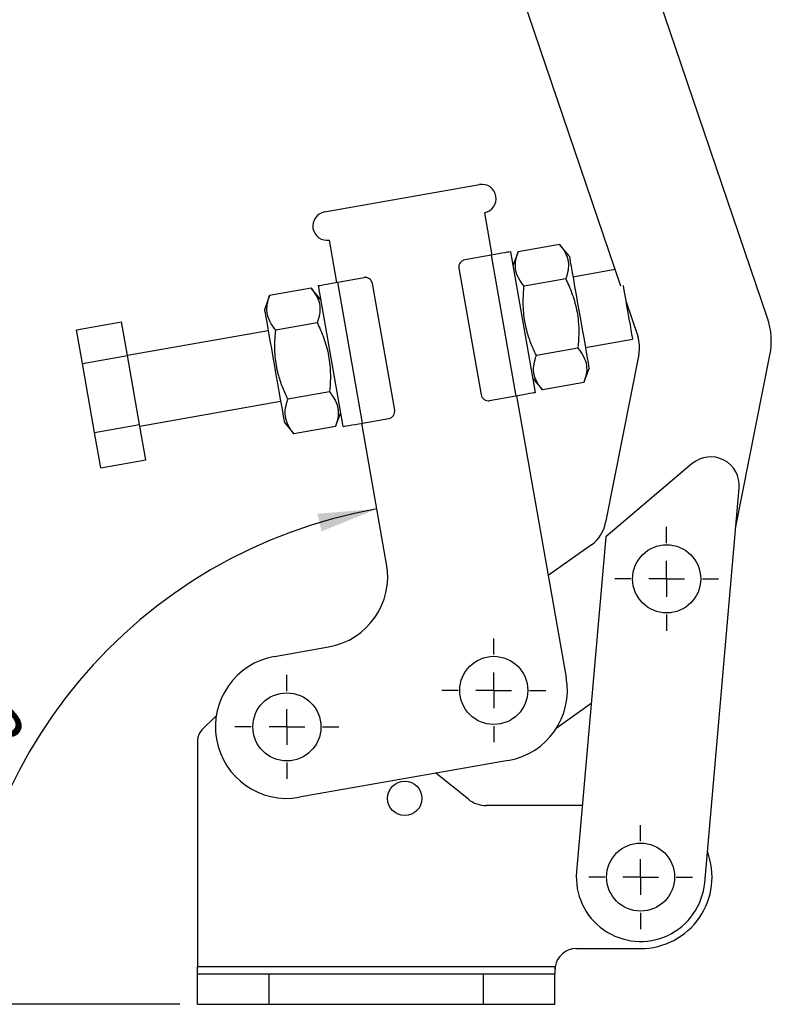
# Model space of a CAD drawing. Extents: x 31 to 398, y 20 to 294.
# Tile 3 of 12: x 174 to 216, y 20 to 75. Entities that reach past the tile are written whole.
import ezdxf

# ---------------------------------------------------------------- set-up
doc = ezdxf.new("R2010")
doc.units = 0
doc.layers.get('0').update_dxf_attribs({"linetype": 'CONTINUOUS'})
doc.styles.add('SLDTEXTSTYLE0', font='TXT', dxfattribs={"width": 0.75})
doc.dimstyles.new('SLDDIMSTYLE5', dxfattribs={"dimtxt": 3.5, "dimasz": 3.302, "dimexe": 0, "dimexo": 0.0625, "dimgap": 0.875, "dimtad": 1, "dimdec": 4, "dimlfac": 2.5, "dimzin": 12, "dimtxsty": 'SLDTEXTSTYLE0', "dimsah": 1, "dimcen": 0.09, "dimazin": 3, "dimtfac": 1, "dimtofl": 0, "dimtmove": 0, "dimatfit": 3, "dimtolj": 1, "dimtzin": 12})

# ---------------------------------------------------------------- blocks, each defined once
blk = doc.blocks.new('_D_10')
at = {"color": 179, "linetype": 'CONTINUOUS'}
blk.add_line((183.073, 19.548), (169.861, 19.548), dxfattribs=at)
blk.add_arc((198.998, 19.548), 28.137, 100, 180, dxfattribs=at)
for points in [[(194.113, 47.258), (190.782, 46.99), (191.017, 46.001)], [(170.861, 19.548), (171.561, 22.815), (170.547, 22.874)]]:
    blk.add_solid(points, dxfattribs=at)
at = {"color": 179, "linetype": 'CONTINUOUS', "insert": (169.526, 34.439, 0.04), "char_height": 3.5, "attachment_point": 1, "rotation": 54.5901, "style": 'SLDTEXTSTYLE0'}
blk.add_mtext('80°', dxfattribs=at)
blk = doc.blocks.new('SW_CENTERMARKSYMBOL_8')
at = {"color": 0, "linetype": 'CONTINUOUS'}
for p, q in [((0, 2), (0, 2.905)), ((0, 0), (0, 1)), ((-2, 0), (-2.905, 0)), ((0, 0), (-1, 0)), ((0, 0), (0, -1)), ((0, 0), (1, 0)), ((2, 0), (2.905, 0)), ((0, -2), (0, -2.905))]:
    blk.add_line(p, q, dxfattribs=at)
blk = doc.blocks.new('SW_CENTERMARKSYMBOL_9')
at = {"color": 0, "linetype": 'CONTINUOUS'}
for p, q in [((0, 2), (0, 2.905)), ((0, 0), (0, 1)), ((-2, 0), (-2.905, 0)), ((0, 0), (-1, 0)), ((0, 0), (0, -1)), ((0, 0), (1, 0)), ((2, 0), (2.905, 0)), ((0, -2), (0, -2.905))]:
    blk.add_line(p, q, dxfattribs=at)
blk = doc.blocks.new('SW_CENTERMARKSYMBOL_10')
at = {"color": 0, "linetype": 'CONTINUOUS'}
for p, q in [((0, 2), (0, 2.905)), ((0, 0), (0, 1)), ((-2, 0), (-2.905, 0)), ((0, 0), (-1, 0)), ((0, 0), (0, -1)), ((0, 0), (1, 0)), ((2, 0), (2.905, 0)), ((0, -2), (0, -2.905))]:
    blk.add_line(p, q, dxfattribs=at)
blk = doc.blocks.new('SW_CENTERMARKSYMBOL_11')
at = {"color": 0, "linetype": 'CONTINUOUS'}
for p, q in [((0, 2), (0, 2.905)), ((0, 0), (0, 1)), ((-2, 0), (-2.905, 0)), ((0, 0), (-1, 0)), ((0, 0), (0, -1)), ((0, 0), (1, 0)), ((2, 0), (2.905, 0)), ((0, -2), (0, -2.905))]:
    blk.add_line(p, q, dxfattribs=at)

msp = doc.modelspace()

# ---------------------------------------------------------------- linework, layer by layer
at = {"color": 7, "linetype": 'CONTINUOUS'}
for p, q in [((215.976803, 57.929965), (208.968404, 78.521912)), ((202.152361, 76.202093), (207.756035, 59.737484)), ((191.183591, 63.868909), (199.849899, 65.397014)), ((200.127736, 63.821321), (200.544492, 61.457782)), ((191.878184, 59.929677), (191.461428, 62.293215)), ((204.339848, 62.051846), (202.014019, 61.64174)), ((204.878691, 61.409678), (204.339848, 62.051846)), ((200.5051, 61.450835), (199.027888, 61.190363)), ((200.5051, 61.450835), (201.894285, 53.572373)), ((201.588388, 61.64185), (202.977574, 53.763387)), ((202.014019, 61.64174), (201.727307, 60.854002)), ((198.703425, 60.726981), (199.953691, 53.636365)), ((207.447468, 60.64411), (205.087069, 60.227909)), ((191.917576, 59.936624), (193.394788, 60.197096)), ((204.680718, 60.118677), (202.354889, 59.70857)), ((190.434363, 59.599935), (188.108534, 59.189828)), ((190.973206, 58.957763), (190.434363, 59.599935)), ((192.223473, 51.867149), (190.834288, 59.745612)), ((193.306762, 52.058162), (191.917576, 59.936624)), ((195.108437, 52.782017), (193.85817, 59.872632)), ((188.108534, 59.189828), (187.821822, 58.40209)), ((208.044161, 58.890917), (208.711831, 56.929182)), ((177.29626, 57.282897), (179.817368, 57.727437)), ((177.628374, 55.399387), (177.29626, 57.282897)), ((180.149482, 55.843927), (179.817368, 57.727437)), ((190.775233, 57.666765), (188.449404, 57.256659)), ((188.030199, 57.220321), (180.151737, 55.831136)), ((205.781662, 56.288676), (208.420947, 56.754054)), ((205.362458, 56.252338), (203.036629, 55.842235)), ((177.628374, 55.399387), (180.149482, 55.843927)), ((180.831148, 51.97801), (180.149482, 55.843927)), ((208.780368, 55.896177), (206.917025, 46.489205)), ((214.19273, 46.165169), (216.113876, 55.863954)), ((178.31004, 51.533471), (177.628374, 55.399387)), ((205.703328, 54.31917), (205.99004, 55.106907)), ((202.838655, 54.551234), (203.377499, 53.909065)), ((205.703328, 54.31917), (203.377499, 53.909065)), ((191.456972, 53.800427), (189.131144, 53.390321)), ((201.894285, 53.572373), (200.417074, 53.311901)), ((201.933677, 53.57932), (204.712048, 37.822396)), ((180.84633, 51.891905), (188.724792, 53.28109)), ((191.797842, 51.867259), (192.084555, 52.654995)), ((178.31004, 51.533471), (180.831148, 51.97801)), ((181.180699, 49.995604), (180.831148, 51.97801)), ((188.93317, 52.099321), (189.472013, 51.457152)), ((191.797842, 51.867259), (189.472013, 51.457152)), ((194.656555, 44.172754), (193.267369, 52.051217)), ((193.306762, 52.058162), (194.783973, 52.318634)), ((178.659591, 49.551066), (178.31004, 51.533471)), ((178.659591, 49.551066), (181.180699, 49.995604)), ((211.764373, 49.792008), (206.924814, 45.703121)), ((212.459405, 26.351134), (214.390892, 48.430392)), ((206.119454, 45.25166), (203.706677, 43.524139)), ((206.924814, 45.703121), (205.286796, 26.978592)), ((188.378709, 39.004094), (191.411916, 39.538931)), ((204.152342, 34.987987), (206.110079, 36.389706)), ((185.121659, 35.684964), (184.31525, 34.90044)), ((184.0731, 34.327027), (184.0731, 21.648463)), ((201.46741, 33.188572), (189.767894, 31.125632)), ((199.230727, 31.016964), (197.414965, 32.474017)), ((205.609271, 30.664863), (200.2321, 30.664863)), ((205.273101, 22.664863), (208.8731, 22.664863)), ((184.0731, 21.248463), (184.0731, 21.648463)), ((204.087229, 21.648463), (184.0731, 21.648463)), ((204.087229, 21.648463), (204.0731, 21.341123)), ((204.087229, 21.648463), (204.0731, 21.341123)), ((204.087229, 21.648463), (204.0731, 21.589922)), ((204.0731, 21.589922), (204.0731, 21.248463)), ((184.0731, 19.548463), (184.0731, 21.248463)), ((184.0731, 21.248463), (188.0731, 21.248463)), ((188.0731, 19.548463), (188.0731, 21.248463)), ((188.0731, 21.248463), (200.0731, 21.248463)), ((200.0731, 19.548463), (200.0731, 21.248463)), ((200.0731, 21.248463), (204.0731, 21.248463)), ((204.0731, 19.548463), (204.0731, 21.248463)), ((184.0731, 19.548463), (188.0731, 19.548463)), ((188.0731, 19.548463), (200.0731, 19.548463)), ((200.0731, 19.548463), (204.0731, 19.548463))]:
    msp.add_line(p, q, dxfattribs=at)
at = {"color": 7, "linetype": 'CONTINUOUS', "flags": 128}
for points in [[(201.588388, 61.64185), (201.567573, 61.638178), (201.505928, 61.627309), (201.405822, 61.609657), (201.2711, 61.585902), (201.106942, 61.556958), (200.919656, 61.523934), (200.716439, 61.4881), (200.5051, 61.450835)], [(204.878691, 61.409678), (204.885533, 61.370878), (204.905888, 61.255436), (204.939257, 61.066197), (204.984816, 60.807817), (205.041445, 60.486658), (205.107749, 60.11063), (205.182095, 59.68899), (205.262653, 59.232124), (205.34744, 58.751278), (205.434366, 58.258291), (205.521292, 57.765307), (205.606079, 57.284461), (205.686637, 56.827595), (205.760983, 56.405954), (205.827287, 56.029927), (205.883916, 55.708768), (205.929475, 55.450388), (205.962843, 55.261147), (205.983199, 55.145707), (205.99004, 55.106907)], [(190.834288, 59.745612), (190.855103, 59.74928), (190.916748, 59.760152), (191.016855, 59.777801), (191.151576, 59.801557), (191.315733, 59.830504), (191.50302, 59.863527), (191.706237, 59.899359), (191.917576, 59.936624)], [(207.890701, 59.761228), (207.89558, 59.73356), (207.957171, 59.384255), (208.02324, 59.009566), (208.091244, 58.623891), (208.158573, 58.242046), (208.222639, 57.878714), (208.280979, 57.547851), (208.331352, 57.262175), (208.371821, 57.032661)], [(187.821822, 58.40209), (187.828663, 58.36329), (187.849018, 58.247851), (187.882386, 58.058609), (187.927946, 57.800229), (187.984574, 57.47907), (188.050879, 57.103043), (188.125225, 56.681405), (188.205783, 56.224539), (188.290569, 55.74369), (188.377496, 55.250706), (188.464422, 54.757721), (188.549209, 54.276875), (188.629766, 53.820007), (188.704113, 53.398368), (188.770417, 53.02234), (188.827046, 52.701182), (188.872605, 52.442801), (188.905973, 52.253561), (188.926329, 52.13812), (188.93317, 52.099321)], [(208.371821, 57.032661), (208.400832, 56.868135), (208.417269, 56.774913), (208.420947, 56.754054)], [(202.977574, 53.763387), (202.956759, 53.759717), (202.895114, 53.748846), (202.795007, 53.731196), (202.660286, 53.707441), (202.496128, 53.678495), (202.308842, 53.645471), (202.105624, 53.609638), (201.894285, 53.572373)], [(192.223473, 51.867149), (192.244288, 51.870819), (192.305934, 51.881689), (192.40604, 51.899341), (192.540761, 51.923095), (192.704919, 51.952041), (192.892205, 51.985064), (193.095423, 52.020897), (193.306762, 52.058162)]]:
    msp.add_lwpolyline(points, dxfattribs=at)
at = {"color": 7, "linetype": 'CONTINUOUS'}
for centre, radius in [((210.331284, 43.345633), 1.905), ((200.65464, 37.106966), 1.905), ((189.073301, 35.064863), 1.905), ((195.6731, 31.064863), 0.96), ((208.8731, 26.664863), 1.905)]:
    msp.add_circle(centre, radius, dxfattribs=at)
for centre, radius, start, end in [((199.988818, 64.609167), 0.8, 280, 100), ((191.32251, 63.081063), 0.8, 100, 280), ((199.097348, 60.796441), 0.4, 100, 190), ((193.464247, 59.803173), 0.4, 10, 100), ((212.190112, 56.641178), 4, 348.7958307, 18.7958307), ((206.818485, 56.284787), 2, 348.7958307, 18.7958307), ((200.347614, 53.705825), 0.4, 190, 280), ((194.714514, 52.712557), 0.4, 280, 10), ((212.796979, 48.569828), 1.6, 355.000507, 130.1940748), ((204.955143, 46.877816), 2, 305.6022656, 348.7958307), ((190.717324, 43.478161), 4, 280, 10), ((189.073301, 35.064863), 4, 100, 280), ((200.772817, 37.127803), 4, 280, 10), ((184.8731, 34.327027), 0.8, 134.211843, 180), ((200.2321, 32.264863), 1.6, 231.2548086, 270), ((208.8731, 26.664863), 4, 270, 20.8424398), ((208.8731, 26.664863), 3.6, 175.000507, 355.000507), ((205.2731, 21.464863), 1.2, 90, 171.1991788)]:
    msp.add_arc(centre, radius, start, end, dxfattribs=at)
for points, knots in [([(204.339848, 62.051846), (204.455812, 61.899291), (204.690254, 61.590874), (204.842757, 61.099553), (204.833701, 60.602586), (204.732023, 60.280962), (204.680718, 60.118677)], [0, 0, 0, 0, 0.264605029, 0.534947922, 0.765343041, 1, 1, 1, 1]), ([(202.354889, 59.70857), (202.238926, 59.861126), (202.004484, 60.169544), (201.851981, 60.660859), (201.861036, 61.157831), (201.962714, 61.479455), (202.014019, 61.64174)], [0, 0, 0, 0, 0.264605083, 0.534947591, 0.765343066, 1, 1, 1, 1]), ([(204.680718, 60.118677), (204.743955, 59.985171), (204.950137, 59.549878), (205.230053, 58.771601), (205.39689, 57.855591), (205.426838, 57.007691), (205.383996, 56.505043), (205.362458, 56.252338)], [0, 0, 0, 0, 0.111257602, 0.362750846, 0.620315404, 0.809114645, 1, 1, 1, 1]), ([(190.434363, 59.599935), (190.550326, 59.44738), (190.784769, 59.138962), (190.937272, 58.647642), (190.928215, 58.150674), (190.826538, 57.829051), (190.775233, 57.666765)], [0, 0, 0, 0, 0.264605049, 0.534947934, 0.765343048, 1, 1, 1, 1]), ([(203.036629, 55.842235), (202.930989, 56.069991), (202.718729, 56.527617), (202.459033, 57.326383), (202.300016, 58.246115), (202.295466, 59.073435), (202.341128, 59.561489), (202.354889, 59.70857)], [0, 0, 0, 0, 0.188964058, 0.37968235, 0.630819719, 0.888742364, 1, 1, 1, 1]), ([(188.449404, 57.256659), (188.33344, 57.409214), (188.098999, 57.717632), (187.946495, 58.208948), (187.955551, 58.70592), (188.057229, 59.027543), (188.108534, 59.189828)], [0, 0, 0, 0, 0.264605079, 0.534947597, 0.765343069, 1, 1, 1, 1]), ([(190.775233, 57.666765), (190.83847, 57.533258), (191.04465, 57.097965), (191.324568, 56.319689), (191.491405, 55.40368), (191.521353, 54.55578), (191.478511, 54.053132), (191.456972, 53.800427)], [0, 0, 0, 0, 0.111258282, 0.36275082, 0.620315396, 0.809114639, 1, 1, 1, 1]), ([(189.131144, 53.390321), (189.025504, 53.618078), (188.813244, 54.075705), (188.553546, 54.87447), (188.394531, 55.794203), (188.38998, 56.621524), (188.435643, 57.109577), (188.449404, 57.256659)], [0, 0, 0, 0, 0.188964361, 0.379682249, 0.630819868, 0.88874241, 1, 1, 1, 1]), ([(205.362458, 56.252338), (205.478421, 56.099785), (205.712863, 55.791369), (205.865366, 55.300048), (205.856311, 54.803079), (205.754633, 54.481456), (205.703328, 54.31917)], [0, 0, 0, 0, 0.264604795, 0.534947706, 0.765343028, 1, 1, 1, 1]), ([(203.377499, 53.909065), (203.261535, 54.06162), (203.027093, 54.370037), (202.87459, 54.861355), (202.883646, 55.358326), (202.985324, 55.679949), (203.036629, 55.842235)], [0, 0, 0, 0, 0.2646048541, 0.5349475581, 0.7653430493, 1, 1, 1, 1]), ([(191.456972, 53.800427), (191.572936, 53.647872), (191.807378, 53.339455), (191.959881, 52.848137), (191.950825, 52.351165), (191.849147, 52.029543), (191.797842, 51.867259)], [0, 0, 0, 0, 0.264604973, 0.534947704, 0.765343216, 1, 1, 1, 1]), ([(189.472013, 51.457152), (189.35605, 51.609706), (189.121608, 51.918123), (188.969104, 52.409444), (188.97816, 52.906413), (189.079839, 53.228036), (189.131144, 53.390321)], [0, 0, 0, 0, 0.264604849, 0.534947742, 0.765343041, 1, 1, 1, 1])]:
    msp.add_open_spline(points, degree=3, knots=knots, dxfattribs=at)

# ---------------------------------------------------------------- block references
at = {"color": 179, "linetype": 'CONTINUOUS'}
for name, p in [('SW_CENTERMARKSYMBOL_9', (210.331284, 43.345633)), ('SW_CENTERMARKSYMBOL_10', (200.65464, 37.106966)), ('SW_CENTERMARKSYMBOL_11', (189.073301, 35.064863)), ('SW_CENTERMARKSYMBOL_8', (208.8731, 26.664863))]:
    msp.add_blockref(name, p, dxfattribs=at)

# ---------------------------------------------------------------- dimensions: what is measured, and where the dimension line sits
dim = msp.add_angular_dim_2l(base=(177.444279, 37.634587), line1=((184.0731, 19.548463), (204.0731, 19.548463)), line2=((191.461428, 62.293217), (194.656555, 44.172754)), dimstyle='SLDDIMSTYLE5', dxfattribs=at)
dim.commit()
dim.dimension.update_dxf_attribs({"geometry": '_D_10', "text_midpoint": (176.066049, 35.851685), "dimtype": 162})

doc.saveas('drawing.dxf')
